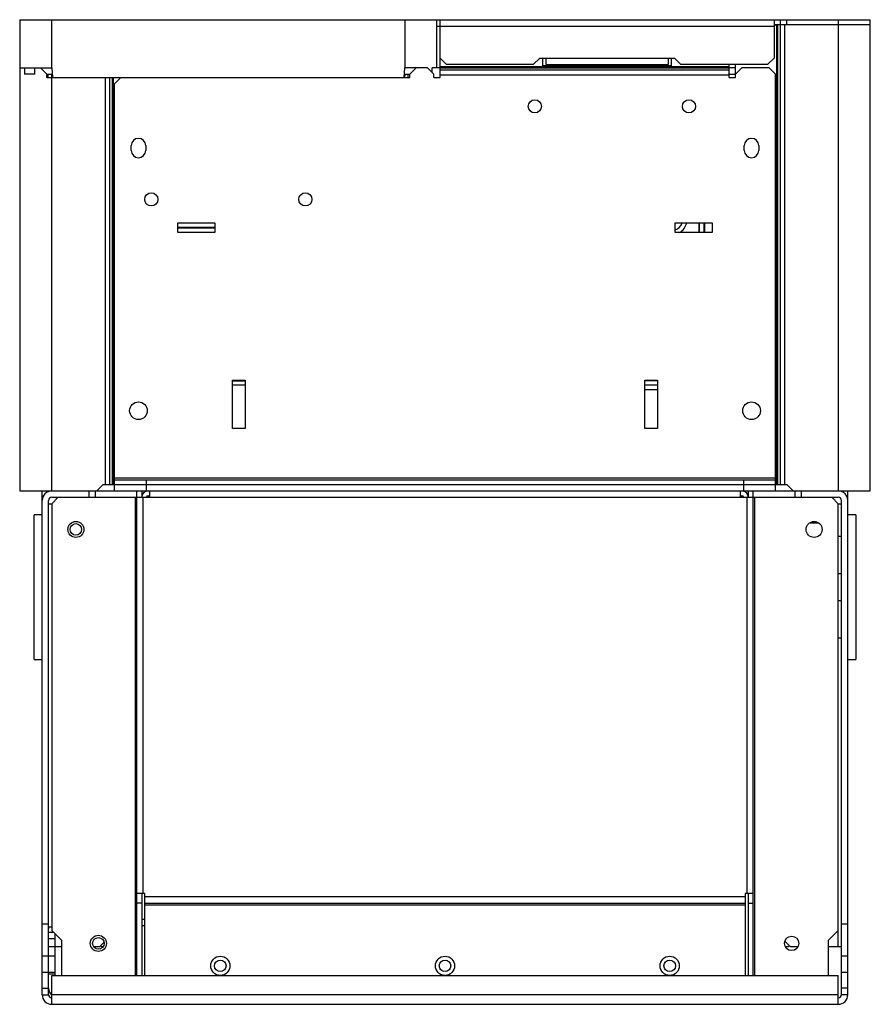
# Model space of a CAD drawing. Header units: millimetres. Extents: x 37 to 302, y 82 to 388.
import ezdxf

# ---------------------------------------------------------------- set-up
doc = ezdxf.new("R2010")
doc.units = ezdxf.units.MM
doc.header["$LTSCALE"] = 30.747099
doc.layers.get('0').update_dxf_attribs({"linetype": 'CONTINUOUS'})

msp = doc.modelspace()

# ---------------------------------------------------------------- linework, layer by layer
at = {"color": 7, "linetype": 'Continuous'}
for p, q in [((36.57, 388.4), (36.57, 241.55)), ((36.57, 388.4), (301.57, 388.4)), ((46.57, 373.4), (46.57, 388.4)), ((156.57, 388.4), (156.57, 373.4)), ((166.57, 373.4), (166.57, 388.4)), ((167.57, 370.4), (167.57, 388.4)), ((271.57, 388.4), (271.57, 376.4)), ((272.07, 386.9), (271.57, 386.4)), ((271.57, 386.9), (301.57, 386.9)), ((272.36, 386.9), (272.36, 243.55)), ((272.71, 243.55), (272.71, 386.9)), ((273.48, 386.9), (273.48, 243.55)), ((273.57, 386.9), (273.57, 388.4)), ((274.9, 243.55), (274.9, 386.9)), ((275.57, 386.9), (275.57, 388.4)), ((291.57, 388.4), (291.57, 241.55)), ((301.57, 241.55), (301.57, 388.4)), ((166.57, 386.4), (167.57, 386.4)), ((167.57, 386.4), (271.57, 386.4)), ((167.57, 376.4), (169.57, 374.4)), ((196.57, 374.4), (169.57, 374.4)), ((196.57, 374.4), (198.57, 376.4)), ((198.57, 376.4), (240.57, 376.4)), ((199.57, 374.05), (199.57, 376.4)), ((200.57, 374.4), (200.57, 376.4)), ((200.57, 374.4), (238.57, 374.4)), ((238.57, 376.4), (238.57, 374.4)), ((239.57, 376.4), (239.57, 374.05)), ((240.57, 376.4), (242.57, 374.4)), ((269.57, 374.4), (242.57, 374.4)), ((257.57, 370.4), (257.57, 374.4)), ((259.57, 370.4), (259.57, 374.4)), ((269.57, 374.4), (271.57, 376.4)), ((36.57, 373.4), (46.57, 373.4)), ((38.07, 373.4), (38.07, 371.4)), ((41.3, 371.4), (38.07, 371.4)), ((41.3, 371.4), (41.3, 373.4)), ((43.72, 372.75), (43.07, 373.4)), ((44.38, 372.09), (43.72, 372.75)), ((45.07, 371.4), (44.38, 372.09)), ((45.07, 370.4), (45.07, 371.4)), ((45.07, 371.4), (46.57, 371.4)), ((45.29, 371.4), (45.29, 370.4)), ((46.57, 373.4), (46.77, 370.4)), ((46.57, 241.55), (46.57, 371.4)), ((156.37, 370.4), (156.57, 373.4)), ((163.57, 373.4), (156.57, 373.4)), ((156.57, 370.4), (156.57, 371.4)), ((156.57, 371.4), (158.07, 371.4)), ((156.67, 370.94), (156.67, 371.4)), ((157.57, 370.4), (157.57, 371.4)), ((160.07, 373.4), (158.07, 371.4)), ((158.07, 370.4), (158.07, 371.4)), ((165.57, 371.4), (163.57, 373.4)), ((165.07, 371.9), (165.07, 373.4)), ((167.57, 373.4), (165.07, 373.4)), ((165.57, 370.4), (165.57, 371.4)), ((257.57, 373.76), (167.57, 373.76)), ((167.57, 373.41), (257.57, 373.41)), ((257.57, 372.64), (167.57, 372.64)), ((239.57, 374.05), (199.57, 374.05)), ((259.57, 373.4), (257.57, 373.4)), ((257.57, 371.4), (259.57, 371.4)), ((261.57, 373.4), (259.57, 371.4)), ((270.07, 373.4), (261.57, 373.4)), ((272.07, 371.4), (270.07, 373.4)), ((272.07, 241.55), (272.07, 371.4)), ((45.07, 370.4), (158.07, 370.4)), ((63.24, 370.4), (63.24, 243.55)), ((64.65, 243.55), (64.65, 370.4)), ((65.42, 370.4), (65.42, 243.55)), ((65.78, 243.55), (65.78, 370.4)), ((68.07, 370.4), (66.07, 368.4)), ((66.07, 241.55), (66.07, 368.4)), ((156.67, 370.94), (156.57, 370.94)), ((165.57, 370.4), (167.57, 370.4)), ((167.57, 371.22), (257.57, 371.22)), ((257.57, 370.4), (259.57, 370.4)), ((71.32, 347.65), (71.32, 349.15)), ((75.82, 349.15), (75.82, 347.65)), ((262.32, 347.65), (262.32, 349.15)), ((266.82, 349.15), (266.82, 347.65)), ((85.82, 322.05), (85.82, 325.05)), ((85.82, 325.05), (97.32, 325.05)), ((97.32, 323.6), (85.82, 323.6)), ((97.32, 323.46), (85.82, 323.46)), ((97.32, 325.05), (97.32, 322.05)), ((240.82, 322.05), (240.82, 325.05)), ((240.82, 325.05), (252.32, 325.05)), ((248.27, 322.05), (248.27, 325.05)), ((248.39, 322.05), (248.39, 325.05)), ((249.75, 325.05), (249.75, 322.05)), ((249.87, 325.05), (249.87, 322.05)), ((252.32, 325.05), (252.32, 322.05)), ((97.32, 322.05), (85.82, 322.05)), ((252.32, 322.05), (240.82, 322.05)), ((102.82, 261.05), (102.82, 276.05)), ((102.82, 276.05), (106.82, 276.05)), ((102.82, 276.01), (106.82, 276.01)), ((102.82, 275.9), (106.82, 275.9)), ((106.82, 274.51), (102.82, 274.51)), ((106.82, 276.05), (106.82, 261.05)), ((231.32, 276.05), (235.32, 276.05)), ((231.32, 261.05), (231.32, 276.05)), ((231.32, 276.01), (235.32, 276.01)), ((231.32, 275.91), (235.32, 275.91)), ((235.32, 274.51), (231.32, 274.51)), ((235.32, 276.05), (235.32, 261.05)), ((235.32, 273.01), (231.32, 273.01)), ((106.82, 261.05), (102.82, 261.05)), ((235.32, 261.05), (231.32, 261.05)), ((272.07, 245.55), (66.07, 245.55)), ((60.57, 241.55), (62.57, 243.55)), ((62.57, 243.55), (275.57, 243.55)), ((66.07, 245.05), (272.07, 245.05)), ((76.07, 241.55), (76.07, 245.05)), ((262.07, 245.05), (262.07, 241.55)), ((275.57, 243.55), (277.57, 241.55)), ((36.57, 241.55), (301.57, 241.55)), ((43.57, 84.55), (43.57, 241.55)), ((48.57, 239.55), (46.57, 237.55)), ((46.57, 239.55), (291.57, 239.55)), ((58.07, 241.55), (58.07, 239.55)), ((60.07, 241.55), (60.07, 239.55)), ((72.57, 239.55), (72.57, 90.55)), ((73.07, 90.55), (73.07, 241.55)), ((74.57, 241.55), (74.57, 239.55)), ((75.07, 116.05), (75.07, 239.55)), ((76.57, 240.05), (77.07, 240.05)), ((77.07, 239.55), (77.07, 241.55)), ((261.07, 241.55), (261.07, 239.55)), ((261.07, 240.05), (261.57, 240.05)), ((263.07, 239.55), (263.07, 116.05)), ((263.57, 239.55), (263.57, 241.55)), ((265.07, 90.55), (265.07, 241.55)), ((265.57, 90.55), (265.57, 239.55)), ((278.07, 241.55), (278.07, 239.55)), ((280.07, 241.55), (280.07, 239.55)), ((291.57, 237.55), (289.57, 239.55)), ((294.57, 84.55), (294.57, 241.55)), ((45.57, 84.55), (45.57, 238.55)), ((45.57, 237.55), (46.57, 237.55)), ((46.57, 237.55), (46.57, 104.55)), ((291.57, 237.55), (292.57, 237.55)), ((291.57, 99.55), (291.57, 237.55)), ((292.57, 84.55), (292.57, 238.55)), ((41.07, 189.05), (41.07, 234.05)), ((43.57, 234.05), (41.07, 234.05)), ((297.07, 234.05), (294.57, 234.05)), ((297.07, 234.05), (297.07, 189.05)), ((285.3, 231.55), (282.8, 231.55)), ((292.57, 227.3), (291.57, 227.3)), ((291.57, 215.8), (292.57, 215.8)), ((292.57, 207.3), (291.57, 207.3)), ((291.57, 195.8), (292.57, 195.8)), ((41.07, 189.05), (43.57, 189.05)), ((294.57, 189.05), (297.07, 189.05)), ((75.57, 116.05), (73.07, 116.05)), ((74.57, 116.05), (74.57, 90.55)), ((75.57, 90.55), (75.57, 116.05)), ((262.57, 115.05), (75.57, 115.05)), ((265.07, 116.05), (262.57, 116.05)), ((262.57, 116.05), (262.57, 90.55)), ((263.57, 90.55), (263.57, 116.05)), ((74.57, 113.05), (73.07, 113.05)), ((75.57, 113.05), (262.57, 113.05)), ((75.57, 112.55), (262.57, 112.55)), ((263.57, 113.05), (265.07, 113.05)), ((74.57, 108.05), (75.57, 108.05)), ((45.57, 106.55), (43.57, 106.55)), ((46.57, 105.55), (45.57, 105.55)), ((46.57, 104.55), (49.57, 101.55)), ((75.57, 106.05), (74.57, 106.05)), ((288.57, 101.55), (291.57, 104.55)), ((294.57, 106.55), (292.57, 106.55)), ((45.57, 104.05), (47.07, 104.05)), ((45.57, 102.05), (47.57, 102.05)), ((47.57, 90.55), (47.57, 103.55)), ((49.57, 101.55), (49.57, 90.55)), ((288.57, 90.55), (288.57, 101.55)), ((45.57, 99.55), (49.57, 99.55)), ((59.59, 99.55), (61.57, 99.55)), ((61.57, 99.55), (62.79, 100.78)), ((61.82, 99.8), (62.07, 99.55)), ((62.07, 99.55), (62.54, 99.55)), ((275.02, 101.1), (276.57, 99.55)), ((275.19, 99.55), (276.07, 99.55)), ((276.07, 99.55), (276.32, 99.8)), ((276.57, 99.55), (278.95, 99.55)), ((288.57, 99.55), (292.57, 99.55)), ((47.57, 96.55), (43.57, 96.55)), ((294.57, 96.55), (292.57, 96.55)), ((43.57, 91.55), (47.57, 91.55)), ((45.57, 91.05), (47.57, 91.05)), ((46.57, 90.55), (291.57, 90.55)), ((46.57, 81.55), (46.57, 90.55)), ((291.57, 81.55), (291.57, 90.55)), ((292.57, 91.55), (294.57, 91.55)), ((43.57, 86.55), (45.57, 86.55)), ((294.57, 86.55), (292.57, 86.55)), ((43.57, 84.55), (45.57, 84.55)), ((291.57, 84.55), (46.57, 84.55)), ((294.57, 84.55), (292.57, 84.55)), ((46.57, 81.55), (291.57, 81.55))]:
    msp.add_line(p, q, dxfattribs=at)
for centre, radius in [((197.07, 361.4), 2.05), ((245.07, 361.4), 2.05), ((77.57, 332.4), 2.05), ((125.57, 332.4), 2.05), ((73.57, 266.55), 2.75), ((264.57, 266.55), 2.75), ((54.07, 229.55), 2.5), ((54.07, 229.55), 1.8), ((284.07, 229.55), 2.5), ((61.07, 100.55), 2.5), ((61.07, 100.55), 1.8), ((277.07, 100.55), 2.25), ((99.07, 93.55), 3), ((99.07, 93.55), 1.8), ((169.07, 93.55), 3), ((169.07, 93.55), 1.8), ((239.07, 93.55), 3), ((239.07, 93.55), 1.8)]:
    msp.add_circle(centre, radius, dxfattribs=at)
for centre, radius, start, end in [((73.57, 349.15), 2.25, 0, 180), ((264.57, 349.15), 2.25, 0, 180), ((73.57, 347.65), 2.25, 180, 360), ((264.57, 347.65), 2.25, 180, 360), ((240.07, 325.86), 3, 282.8803, 346.1724), ((239.57, 326.36), 5, 300.3956, 344.3043), ((46.57, 238.55), 3, 90, 180), ((46.57, 238.55), 1, 90, 180), ((76.57, 239.55), 2, 90, 176.1455), ((76.57, 239.55), 0.5, 90, 180), ((261.57, 239.55), 0.5, 0, 90), ((261.57, 239.55), 2, 3.8551, 78.3293), ((291.57, 238.55), 3, 0, 90), ((291.57, 238.55), 1, 0, 90), ((48.57, 105.05), 3, 170.6146, 180), ((48.57, 86.55), 3, 180, 227.506), ((46.57, 84.55), 3, 180, 270), ((46.57, 84.55), 1, 180, 270), ((291.57, 84.55), 3, 270, 360), ((291.57, 84.55), 1, 270, 360)]:
    msp.add_arc(centre, radius, start, end, dxfattribs=at)

doc.saveas('drawing.dxf')
